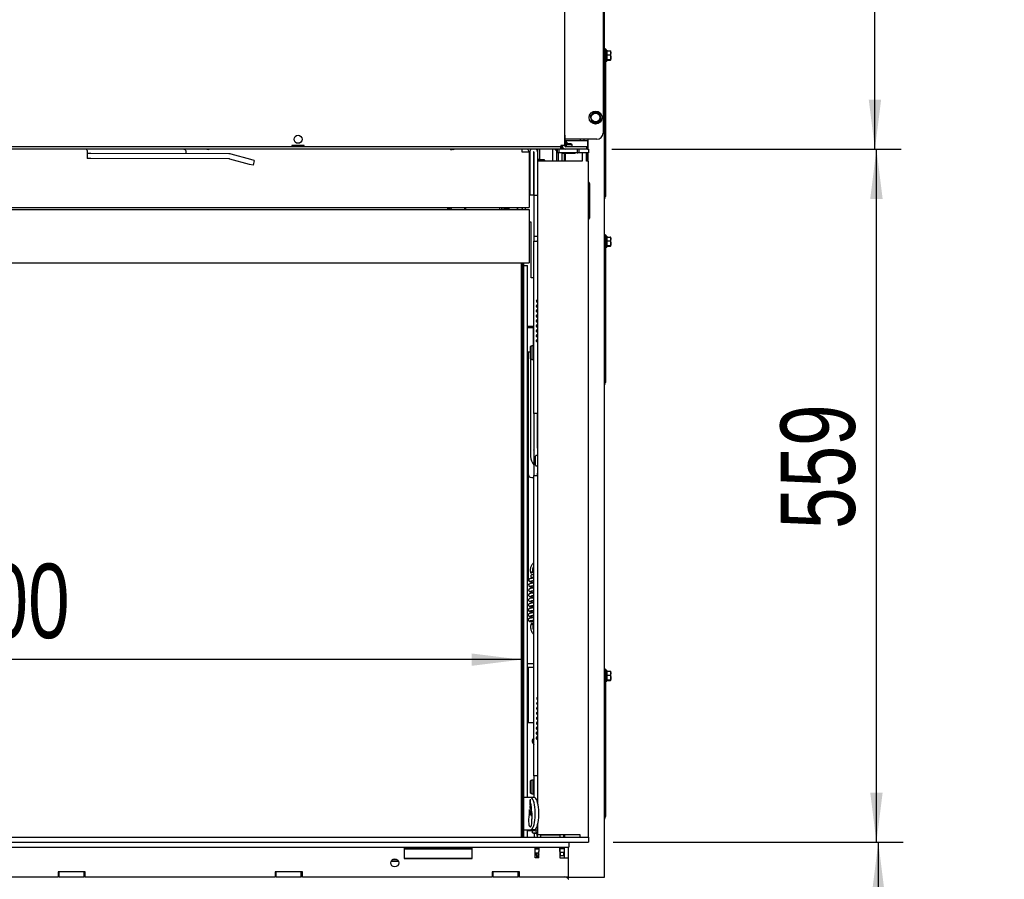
# Model space of a CAD drawing. Header units: millimetres. Extents: x 21 to 204, y 7 to 289.
# Tile 23 of 28: x 73 to 112, y 168 to 203. Entities that reach past the tile are written whole.
import ezdxf

# ---------------------------------------------------------------- set-up
doc = ezdxf.new("R2010")
doc.units = ezdxf.units.MM
doc.layers.add('MATEN', color=7, linetype='Continuous')
doc.styles.add('SLDTEXTSTYLE1', font='TXT', dxfattribs={"width": 0.7})
doc.styles.add('SLDTEXTSTYLE4', font='TXT', dxfattribs={"width": 0.75})
doc.dimstyles.new('SLDDIMSTYLE0', dxfattribs={"dimtxt": 3, "dimasz": 2, "dimexe": 0, "dimexo": 0.0625, "dimgap": 0.75, "dimtad": 1, "dimdec": 0, "dimlfac": 20, "dimrnd": 1e-09, "dimzin": 12, "dimdsep": 46, "dimtxsty": 'SLDTEXTSTYLE4', "dimsah": 1, "dimcen": 0.09, "dimadec": 0, "dimazin": 3, "dimtfac": 1, "dimtofl": 0, "dimtmove": 0, "dimatfit": 3, "dimfxl": 0, "dimfrac": 2, "dimtolj": 1, "dimtzin": 12, "dimarcsym": 0})

# ---------------------------------------------------------------- blocks, each defined once
blk = doc.blocks.new('_D')
at = {"layer": 'MATEN'}
for p, q in [((96.792, 197.786), (108.191, 197.786)), ((107.191, 169.856), (107.191, 197.786)), ((96.583, 169.856), (108.191, 169.856))]:
    blk.add_line(p, q, dxfattribs=at)
for points in [[(107.191, 197.786), (106.941, 195.786), (107.441, 195.786)], [(107.191, 169.856), (107.441, 171.856), (106.941, 171.856)]]:
    blk.add_solid(points, dxfattribs=at)
at = {"layer": 'MATEN', "insert": (103.324, 182.482), "char_height": 3, "attachment_point": 1, "rotation": 90, "style": 'SLDTEXTSTYLE4'}
blk.add_mtext('559', dxfattribs=at)
blk = doc.blocks.new('_D_1')
at = {"layer": 'MATEN'}
for p, q in [((79.121, 233.356), (108.131, 233.356)), ((107.131, 197.786), (107.131, 233.356)), ((96.521, 197.786), (108.131, 197.786))]:
    blk.add_line(p, q, dxfattribs=at)
for points in [[(107.131, 233.356), (106.881, 231.356), (107.381, 231.356)], [(107.131, 197.786), (107.381, 199.786), (106.881, 199.786)]]:
    blk.add_solid(points, dxfattribs=at)
at = {"layer": 'MATEN', "insert": (103.264, 208.863), "char_height": 3, "attachment_point": 1, "rotation": 90, "style": 'SLDTEXTSTYLE4'}
blk.add_mtext('711', dxfattribs=at)
blk = doc.blocks.new('_D_4')
at = {"layer": 'MATEN'}
for p, q in [((96.583, 169.856), (108.267, 169.856)), ((107.267, 169.856), (107.267, 152.581)), ((92.629, 152.581), (108.267, 152.581)), ((107.267, 152.581), (107.267, 132.626))]:
    blk.add_line(p, q, dxfattribs=at)
for points in [[(107.267, 169.856), (107.017, 167.856), (107.517, 167.856)], [(107.267, 152.581), (107.517, 154.581), (107.017, 154.581)]]:
    blk.add_solid(points, dxfattribs=at)
at = {"layer": 'MATEN', "char_height": 3, "attachment_point": 1, "rotation": 90}
for s, insert, style in [('- 396', (103.399, 141.898), 'SLDTEXTSTYLE1'), ('346', (103.399, 134.213), 'SLDTEXTSTYLE4')]:
    blk.add_mtext(s, dxfattribs=dict(at, insert=insert, style=style))
blk = doc.blocks.new('_D_7')
at = {"layer": 'MATEN'}
blk.add_line((92.871, 177.214), (47.871, 177.214), dxfattribs=at)
for points in [[(47.871, 177.214), (49.871, 176.964), (49.871, 177.464)], [(92.871, 177.214), (90.871, 177.464), (90.871, 176.964)]]:
    blk.add_solid(points, dxfattribs=at)
at = {"layer": 'MATEN', "insert": (69.644, 181.082), "char_height": 3, "attachment_point": 1, "style": 'SLDTEXTSTYLE4'}
blk.add_mtext('900', dxfattribs=at)

msp = doc.modelspace()

# ---------------------------------------------------------------- linework, layer by layer
at = {"color": 7, "linetype": 'Continuous', "lineweight": 25}
for p, q in [((94.621, 230.961), (94.621, 197.936)), ((96.171, 230.711), (96.171, 198.436)), ((96.221, 205.907), (96.221, 194.316)), ((96.271, 201.836), (96.221, 201.836)), ((96.271, 201.836), (96.271, 201.686)), ((96.321, 201.781), (96.271, 201.781)), ((96.271, 201.686), (96.271, 196.036)), ((96.321, 201.781), (96.321, 201.765)), ((96.321, 201.765), (96.321, 201.341)), ((96.321, 201.748), (96.476, 201.748)), ((96.476, 201.748), (96.483, 201.668)), ((96.483, 201.735), (96.476, 201.748)), ((96.483, 201.668), (96.476, 201.588)), ((96.483, 201.668), (96.483, 201.736)), ((96.483, 201.495), (96.483, 201.668)), ((96.271, 201.341), (96.321, 201.341)), ((96.321, 201.588), (96.476, 201.588)), ((96.321, 201.401), (96.476, 201.401)), ((96.321, 201.375), (96.476, 201.375)), ((96.476, 201.588), (96.483, 201.495)), ((96.476, 201.401), (96.483, 201.388)), ((96.483, 201.388), (96.476, 201.375)), ((96.483, 201.388), (96.483, 201.495)), ((95.926, 199.254), (95.815, 199.286)), ((95.732, 199.205), (95.649, 199.125)), ((95.649, 199.125), (95.677, 199.013)), ((95.677, 199.013), (95.705, 198.901)), ((95.705, 198.901), (95.816, 198.869)), ((96.037, 199.222), (95.926, 199.254)), ((95.927, 198.837), (96.01, 198.917)), ((96.065, 199.11), (96.037, 199.222)), ((96.093, 198.998), (96.065, 199.11)), ((95.816, 198.869), (95.927, 198.837)), ((94.646, 198.285), (94.646, 198.336)), ((94.646, 198.036), (94.646, 198.285)), ((94.671, 198.186), (94.646, 198.186)), ((94.726, 198.119), (94.646, 198.119)), ((94.668, 198.106), (94.646, 198.106)), ((94.668, 198.106), (94.668, 197.887)), ((95.921, 198.186), (94.671, 198.186)), ((95.316, 198.119), (94.726, 198.119)), ((95.246, 198.186), (95.246, 198.144)), ((95.246, 198.144), (95.396, 198.144)), ((95.246, 198.119), (95.246, 198.144)), ((95.546, 198.119), (95.316, 198.119)), ((95.396, 198.186), (95.396, 198.144)), ((95.396, 198.119), (95.396, 198.144)), ((95.546, 198.119), (95.546, 197.786)), ((95.571, 197.786), (95.571, 198.186)), ((94.471, 197.886), (46.271, 197.886)), ((94.471, 197.786), (46.271, 197.786)), ((75.366, 197.734), (75.366, 197.615)), ((79.286, 197.77), (79.208, 197.786)), ((83.623, 197.936), (83.623, 197.886)), ((84.123, 197.936), (83.623, 197.936)), ((84.123, 197.886), (84.123, 197.936)), ((90.039, 197.755), (90.009, 197.786)), ((92.896, 197.786), (92.896, 197.681)), ((93.526, 197.786), (93.526, 197.679)), ((93.626, 197.354), (93.626, 197.786)), ((94.126, 197.786), (94.126, 197.311)), ((94.228, 197.786), (94.271, 197.744)), ((94.271, 197.786), (94.271, 197.744)), ((94.271, 197.744), (94.326, 197.744)), ((94.288, 197.744), (94.288, 197.311)), ((94.326, 197.786), (94.326, 197.636)), ((94.401, 197.636), (94.401, 197.786)), ((94.471, 197.936), (94.471, 197.886)), ((94.621, 197.936), (94.471, 197.936)), ((94.471, 197.786), (94.471, 197.886)), ((94.671, 197.786), (94.471, 197.786)), ((94.521, 197.786), (94.521, 197.936)), ((94.571, 197.825), (94.571, 197.786)), ((95.521, 197.886), (94.671, 197.886)), ((95.521, 197.786), (94.671, 197.786)), ((94.726, 198.009), (94.676, 197.959)), ((94.676, 197.959), (94.676, 197.886)), ((94.926, 197.959), (94.676, 197.959)), ((94.876, 198.009), (94.726, 198.009)), ((94.926, 197.959), (94.876, 198.009)), ((94.926, 197.886), (94.926, 197.959)), ((95.126, 197.786), (95.126, 197.636)), ((95.201, 197.636), (95.201, 197.786)), ((95.521, 197.786), (95.521, 197.886)), ((95.538, 197.786), (95.521, 197.786)), ((95.538, 197.786), (95.588, 197.786)), ((95.588, 197.786), (95.588, 197.636)), ((75.366, 197.615), (75.365, 197.415)), ((75.515, 197.415), (75.365, 197.415)), ((75.516, 197.615), (75.366, 197.615)), ((81.084, 197.397), (75.515, 197.415)), ((81.085, 197.597), (75.516, 197.615)), ((79.366, 197.602), (79.366, 197.672)), ((81.913, 197.177), (81.123, 197.391)), ((81.965, 197.37), (81.175, 197.584)), ((82.11, 197.331), (81.965, 197.37)), ((82.11, 197.331), (82.058, 197.138)), ((92.896, 197.681), (93.196, 197.681)), ((93.196, 197.681), (93.196, 195.431)), ((93.221, 197.304), (93.196, 197.304)), ((93.221, 197.679), (93.221, 195.931)), ((93.371, 197.679), (93.371, 195.931)), ((93.376, 197.304), (93.371, 197.304)), ((93.376, 197.679), (93.376, 195.931)), ((93.526, 197.679), (93.526, 195.931)), ((93.526, 197.386), (93.626, 197.386)), ((93.801, 197.354), (93.526, 197.354)), ((95.333, 197.311), (93.558, 197.311)), ((93.826, 197.329), (93.826, 197.311)), ((94.391, 197.636), (94.326, 197.636)), ((94.371, 197.311), (94.371, 197.636)), ((94.401, 197.636), (94.391, 197.636)), ((95.076, 197.636), (94.401, 197.636)), ((94.521, 197.311), (94.521, 197.636)), ((94.563, 197.636), (94.551, 197.624)), ((94.551, 197.624), (94.551, 197.609)), ((95.051, 197.624), (94.551, 197.624)), ((95.051, 197.609), (94.551, 197.609)), ((94.621, 197.311), (94.621, 197.609)), ((94.646, 197.609), (94.646, 197.311)), ((95.051, 197.624), (95.038, 197.636)), ((95.051, 197.609), (95.051, 197.624)), ((95.126, 197.636), (95.076, 197.636)), ((95.126, 197.636), (95.151, 197.636)), ((95.201, 197.636), (95.151, 197.636)), ((95.251, 197.636), (95.201, 197.636)), ((95.538, 197.636), (95.251, 197.636)), ((95.333, 197.636), (95.333, 197.311)), ((95.508, 197.311), (95.508, 197.636)), ((95.583, 197.311), (95.508, 197.311)), ((95.509, 197.311), (95.509, 197.636)), ((95.588, 197.636), (95.538, 197.636)), ((95.546, 197.636), (95.546, 197.311)), ((95.546, 197.369), (95.56, 197.494)), ((95.552, 197.311), (95.546, 197.369)), ((95.56, 197.494), (95.571, 197.494)), ((95.571, 197.311), (95.571, 197.636)), ((95.583, 170.066), (95.583, 197.311)), ((95.583, 197.311), (95.584, 197.311)), ((95.584, 170.066), (95.584, 197.311)), ((82.058, 197.138), (81.913, 197.177)), ((93.221, 197.254), (93.196, 197.254)), ((93.196, 196.954), (93.221, 196.954)), ((93.196, 196.904), (93.221, 196.904)), ((93.376, 197.254), (93.371, 197.254)), ((93.371, 196.954), (93.376, 196.954)), ((93.371, 196.904), (93.376, 196.904)), ((93.533, 197.286), (93.533, 171.446)), ((93.196, 196.704), (93.221, 196.704)), ((93.371, 196.704), (93.376, 196.704)), ((93.526, 196.854), (93.533, 196.854)), ((93.526, 196.604), (93.533, 196.604)), ((93.526, 196.331), (93.533, 196.331)), ((95.623, 196.411), (95.623, 195.011)), ((93.371, 195.931), (93.221, 195.931)), ((93.376, 195.931), (93.526, 195.931)), ((93.376, 195.931), (93.376, 194.281)), ((93.526, 195.931), (93.526, 194.368)), ((96.271, 195.886), (96.221, 195.886)), ((96.244, 195.827), (96.221, 195.786)), ((96.271, 196.036), (96.271, 195.886)), ((47.821, 195.356), (92.921, 195.356)), ((47.846, 195.431), (92.896, 195.431)), ((89.896, 195.431), (89.896, 195.356)), ((89.906, 195.356), (90.024, 195.424)), ((90.024, 195.424), (90.032, 195.409)), ((90.032, 195.409), (90.063, 195.356)), ((91.992, 195.431), (91.992, 195.356)), ((92.071, 195.431), (92.071, 195.356)), ((92.221, 195.416), (92.071, 195.416)), ((92.221, 195.431), (92.221, 195.416)), ((92.221, 195.421), (92.226, 195.416)), ((92.226, 195.431), (92.226, 195.416)), ((92.226, 195.416), (92.371, 195.416)), ((92.371, 195.416), (92.371, 195.431)), ((92.371, 195.416), (92.374, 195.419)), ((92.374, 195.431), (92.374, 195.356)), ((92.701, 195.431), (92.701, 195.356)), ((92.721, 195.431), (92.736, 195.416)), ((92.736, 195.431), (92.736, 195.416)), ((92.736, 195.416), (92.751, 195.416)), ((92.751, 195.431), (92.751, 195.416)), ((92.906, 195.381), (92.882, 195.356)), ((92.896, 195.431), (93.196, 195.431)), ((92.921, 195.431), (92.921, 195.416)), ((92.921, 195.356), (93.196, 195.356)), ((93.046, 195.431), (93.046, 195.416)), ((93.196, 195.356), (93.196, 193.206)), ((93.276, 194.851), (93.196, 194.851)), ((93.276, 192.601), (93.276, 194.851)), ((93.376, 194.281), (93.526, 194.281)), ((93.376, 194.281), (93.376, 194.081)), ((93.526, 194.368), (93.526, 194.106)), ((96.271, 194.336), (96.221, 194.336)), ((96.221, 194.316), (96.221, 194.186)), ((96.221, 194.186), (96.221, 188.536)), ((96.271, 194.336), (96.271, 194.186)), ((96.321, 194.281), (96.271, 194.281)), ((96.271, 194.186), (96.271, 188.536)), ((96.321, 194.281), (96.321, 194.265)), ((96.321, 194.265), (96.321, 193.841)), ((96.321, 194.248), (96.476, 194.248)), ((96.476, 194.248), (96.483, 194.168)), ((96.483, 194.235), (96.476, 194.248)), ((96.483, 194.168), (96.476, 194.088)), ((96.483, 194.168), (96.483, 194.236)), ((96.483, 193.995), (96.483, 194.168)), ((93.376, 194.081), (93.533, 194.081)), ((93.376, 187.131), (93.376, 194.081)), ((93.526, 194.106), (93.533, 194.106)), ((93.526, 194.081), (93.526, 194.106)), ((96.271, 193.841), (96.321, 193.841)), ((96.321, 194.088), (96.476, 194.088)), ((96.321, 193.901), (96.476, 193.901)), ((96.321, 193.875), (96.476, 193.875)), ((96.476, 194.088), (96.483, 193.995)), ((96.476, 193.901), (96.483, 193.888)), ((96.483, 193.888), (96.476, 193.875)), ((96.483, 193.888), (96.483, 193.995)), ((47.821, 193.206), (92.921, 193.206)), ((92.871, 193.206), (92.871, 170.056)), ((92.921, 193.206), (92.921, 170.056)), ((92.921, 193.206), (93.196, 193.206)), ((92.971, 193.106), (92.971, 193.206)), ((92.971, 171.656), (92.971, 193.106)), ((92.971, 193.106), (93.121, 193.106)), ((93.121, 171.656), (93.121, 193.106)), ((93.376, 192.601), (93.276, 192.601)), ((93.52, 191.613), (93.533, 191.607)), ((93.138, 190.651), (93.376, 190.651)), ((93.138, 190.601), (93.138, 190.651)), ((93.138, 190.601), (93.368, 190.601)), ((93.146, 190.651), (93.146, 190.601)), ((93.246, 190.651), (93.246, 190.601)), ((93.368, 189.761), (93.368, 190.601)), ((93.52, 190.612), (93.534, 190.607)), ((93.376, 190.226), (93.368, 190.226)), ((93.276, 189.858), (93.251, 189.833)), ((93.251, 189.339), (93.251, 189.833)), ((93.276, 189.313), (93.276, 189.858)), ((93.276, 189.858), (93.301, 189.858)), ((93.351, 189.861), (93.301, 189.861)), ((93.301, 189.861), (93.301, 189.858)), ((93.351, 189.311), (93.351, 189.861)), ((93.376, 189.761), (93.361, 189.761)), ((93.368, 189.976), (93.376, 189.976)), ((93.138, 189.601), (93.121, 189.601)), ((93.251, 189.601), (93.138, 189.601)), ((93.146, 189.601), (93.146, 184.706)), ((93.246, 189.601), (93.246, 185.406)), ((93.361, 189.411), (93.376, 189.411)), ((93.251, 189.339), (93.276, 189.313)), ((93.301, 189.313), (93.276, 189.313)), ((93.301, 189.313), (93.301, 189.311)), ((93.301, 189.311), (93.351, 189.311)), ((93.376, 189.166), (93.371, 189.156)), ((93.371, 189.156), (93.376, 189.147)), ((96.221, 188.536), (96.221, 188.407)), ((96.221, 188.407), (96.221, 176.816)), ((96.271, 188.386), (96.221, 188.386)), ((96.244, 188.327), (96.221, 188.286)), ((96.271, 188.536), (96.271, 188.386)), ((93.533, 187.131), (93.376, 187.131)), ((93.376, 187.131), (93.376, 184.631)), ((93.526, 185.736), (93.526, 187.131)), ((93.376, 185.666), (93.371, 185.656)), ((93.371, 185.656), (93.376, 185.647)), ((93.451, 185.046), (93.451, 185.421)), ((93.533, 185.446), (93.476, 185.446)), ((93.526, 185.736), (93.533, 185.736)), ((93.526, 185.736), (93.526, 185.586)), ((93.526, 185.586), (93.526, 185.501)), ((93.526, 185.501), (93.526, 185.451)), ((93.526, 185.451), (93.533, 185.451)), ((93.526, 185.451), (93.526, 185.446)), ((93.476, 185.021), (93.526, 185.021)), ((93.526, 185.021), (93.533, 185.021)), ((93.526, 185.021), (93.526, 184.971)), ((93.146, 184.706), (93.146, 180.406)), ((93.376, 184.631), (93.533, 184.631)), ((93.376, 172.531), (93.376, 184.631)), ((93.526, 184.971), (93.526, 184.886)), ((93.526, 184.886), (93.526, 184.736)), ((93.526, 184.736), (93.533, 184.736)), ((93.526, 184.631), (93.526, 184.736)), ((93.296, 184.556), (93.376, 184.556)), ((93.376, 180.631), (93.333, 180.632)), ((93.121, 180.406), (93.178, 180.406)), ((93.121, 180.256), (93.19, 180.256)), ((93.332, 180.532), (93.376, 180.531)), ((93.351, 180.532), (93.373, 180.531)), ((93.229, 178.753), (93.233, 178.753)), ((93.251, 178.789), (93.251, 178.787)), ((93.373, 178.751), (93.376, 178.751)), ((93.121, 177.056), (93.376, 177.056)), ((93.121, 176.906), (93.376, 176.906)), ((93.146, 176.906), (93.146, 174.681)), ((96.271, 176.836), (96.221, 176.836)), ((96.221, 176.816), (96.221, 176.686)), ((96.221, 176.686), (96.221, 171.036)), ((96.271, 176.836), (96.271, 176.686)), ((96.321, 176.781), (96.271, 176.781)), ((96.271, 176.686), (96.271, 171.036)), ((96.321, 176.781), (96.321, 176.765)), ((96.321, 176.765), (96.321, 176.341)), ((96.321, 176.748), (96.476, 176.748)), ((96.476, 176.748), (96.483, 176.668)), ((96.483, 176.735), (96.476, 176.748)), ((96.483, 176.668), (96.476, 176.588)), ((96.483, 176.668), (96.483, 176.736)), ((96.483, 176.495), (96.483, 176.668)), ((96.271, 176.341), (96.321, 176.341)), ((96.321, 176.588), (96.476, 176.588)), ((96.321, 176.401), (96.476, 176.401)), ((96.321, 176.375), (96.476, 176.375)), ((96.476, 176.588), (96.483, 176.495)), ((96.476, 176.401), (96.483, 176.388)), ((96.483, 176.388), (96.476, 176.375)), ((96.483, 176.388), (96.483, 176.495)), ((93.121, 174.681), (93.376, 174.681)), ((93.522, 174.598), (93.533, 174.593)), ((93.276, 172.358), (93.251, 172.333)), ((93.251, 171.839), (93.251, 172.333)), ((93.276, 171.813), (93.276, 172.358)), ((93.276, 172.358), (93.301, 172.358)), ((93.351, 172.361), (93.301, 172.361)), ((93.301, 172.361), (93.301, 172.358)), ((93.351, 171.811), (93.351, 172.361)), ((93.533, 172.531), (93.376, 172.531)), ((93.376, 172.531), (93.376, 171.656)), ((93.526, 172.531), (93.526, 171.472)), ((93.376, 172.261), (93.361, 172.261)), ((93.361, 171.911), (93.376, 171.911)), ((92.971, 171.656), (92.975, 171.656)), ((92.971, 170.356), (92.971, 171.656)), ((92.971, 171.656), (92.971, 171.656)), ((92.985, 171.656), (92.975, 171.656)), ((93.257, 171.656), (92.985, 171.656)), ((93.251, 171.839), (93.276, 171.813)), ((93.401, 171.656), (93.257, 171.656)), ((93.301, 171.813), (93.276, 171.813)), ((93.301, 171.813), (93.301, 171.811)), ((93.301, 171.811), (93.351, 171.811)), ((93.22, 170.968), (93.272, 170.968)), ((93.234, 170.975), (93.272, 170.975)), ((93.284, 170.904), (93.298, 170.904)), ((96.221, 171.036), (96.221, 170.907)), ((96.221, 170.907), (96.221, 168.436)), ((96.271, 170.886), (96.221, 170.886)), ((96.244, 170.827), (96.221, 170.786)), ((96.271, 171.036), (96.271, 170.886)), ((92.975, 170.356), (92.971, 170.356)), ((92.971, 170.356), (92.971, 170.356)), ((92.971, 170.056), (92.971, 170.356)), ((92.975, 170.356), (92.985, 170.356)), ((92.985, 170.356), (93.257, 170.356)), ((93.12, 170.331), (93.408, 170.331)), ((93.121, 170.056), (93.121, 170.356)), ((93.401, 170.356), (93.257, 170.356)), ((93.321, 170.236), (93.321, 170.331)), ((93.401, 170.356), (93.533, 170.356)), ((93.452, 170.356), (93.533, 170.056)), ((93.515, 170.506), (93.533, 170.506)), ((93.533, 170.567), (93.533, 170.161)), ((45.358, 170.056), (95.383, 170.056)), ((93.421, 170.222), (93.321, 170.236)), ((93.321, 170.229), (93.322, 170.229)), ((93.389, 170.056), (93.393, 170.058)), ((93.396, 170.063), (93.392, 170.056)), ((93.396, 170.223), (93.396, 170.056)), ((93.487, 170.228), (93.421, 170.222)), ((93.533, 170.161), (95.233, 170.161)), ((93.646, 170.136), (93.646, 170.056)), ((94.446, 170.136), (93.646, 170.136)), ((93.691, 170.136), (93.698, 170.161)), ((93.812, 170.15), (93.794, 170.161)), ((93.801, 170.161), (93.826, 170.136)), ((94.266, 170.136), (94.291, 170.161)), ((94.288, 170.158), (94.288, 170.136)), ((94.338, 170.161), (94.338, 170.136)), ((94.446, 170.056), (94.446, 170.136)), ((94.571, 170.161), (94.571, 170.056)), ((94.621, 170.161), (94.621, 170.056)), ((95.233, 170.161), (95.233, 170.086)), ((95.258, 170.061), (95.333, 170.061)), ((95.333, 170.061), (95.333, 170.056)), ((95.383, 170.056), (95.583, 170.056)), ((95.508, 170.061), (95.578, 170.061)), ((95.508, 170.056), (95.508, 170.061)), ((95.509, 170.056), (95.509, 170.061)), ((95.578, 170.061), (95.579, 170.061)), ((95.583, 170.056), (95.583, 169.856)), ((45.358, 169.856), (95.383, 169.856)), ((71.121, 169.656), (88.146, 169.656)), ((88.146, 169.656), (90.896, 169.656)), ((88.146, 169.656), (88.146, 169.206)), ((90.896, 169.606), (88.146, 169.606)), ((90.896, 169.574), (88.146, 169.574)), ((90.896, 169.656), (93.433, 169.656)), ((90.896, 169.206), (90.896, 169.656)), ((93.433, 169.656), (94.796, 169.656)), ((93.433, 169.22), (93.433, 169.656)), ((93.533, 169.606), (93.433, 169.606)), ((93.583, 169.574), (93.433, 169.574)), ((93.533, 169.606), (93.583, 169.606)), ((93.583, 169.656), (93.583, 169.48)), ((94.433, 169.48), (94.433, 169.656)), ((94.433, 169.606), (94.608, 169.606)), ((94.433, 169.556), (94.446, 169.556)), ((94.446, 169.406), (94.446, 169.556)), ((94.571, 169.656), (94.571, 169.606)), ((94.608, 169.656), (94.608, 169.22)), ((94.758, 169.656), (94.758, 169.22)), ((94.796, 169.856), (94.796, 169.656)), ((95.383, 169.856), (95.583, 169.856)), ((87.872, 169.148), (87.67, 169.148)), ((87.697, 169.166), (87.845, 169.166)), ((88.146, 169.209), (90.896, 169.209)), ((88.146, 169.206), (90.896, 169.206)), ((93.433, 169.424), (93.583, 169.424)), ((93.483, 169.229), (93.433, 169.229)), ((93.583, 169.22), (93.433, 169.22)), ((93.483, 169.322), (93.483, 169.393)), ((93.483, 169.322), (93.483, 169.22)), ((93.558, 169.22), (93.558, 169.322)), ((93.563, 169.22), (93.563, 169.349)), ((93.583, 169.22), (93.583, 169.48)), ((94.433, 169.48), (94.433, 169.247)), ((94.433, 169.406), (94.446, 169.406)), ((94.433, 169.247), (94.433, 169.22)), ((94.433, 169.22), (94.458, 169.22)), ((94.446, 169.456), (94.608, 169.456)), ((94.458, 169.306), (94.458, 169.456)), ((94.608, 169.306), (94.458, 169.306)), ((94.458, 169.22), (94.758, 169.22)), ((94.571, 169.456), (94.571, 169.306)), ((94.758, 169.22), (94.758, 168.456)), ((87.921, 169.083), (87.621, 169.083)), ((66.546, 168.456), (74.196, 168.456)), ((75.296, 168.656), (74.196, 168.656)), ((74.196, 168.656), (74.196, 168.456)), ((74.246, 168.456), (74.196, 168.456)), ((74.246, 168.456), (74.246, 168.656)), ((74.246, 168.456), (75.246, 168.456)), ((75.246, 168.456), (75.246, 168.656)), ((75.296, 168.456), (75.246, 168.456)), ((75.296, 168.456), (75.296, 168.656)), ((75.296, 168.456), (82.946, 168.456)), ((84.046, 168.656), (82.946, 168.656)), ((82.946, 168.656), (82.946, 168.456)), ((82.996, 168.456), (82.946, 168.456)), ((82.996, 168.456), (82.996, 168.656)), ((82.996, 168.456), (83.996, 168.456)), ((83.996, 168.456), (83.996, 168.656)), ((84.046, 168.456), (83.996, 168.456)), ((84.046, 168.456), (84.046, 168.656)), ((84.046, 168.456), (91.696, 168.456)), ((92.796, 168.656), (91.696, 168.656)), ((91.696, 168.656), (91.696, 168.456)), ((91.746, 168.456), (91.696, 168.456)), ((91.746, 168.456), (91.746, 168.656)), ((91.746, 168.456), (92.746, 168.456)), ((92.746, 168.456), (92.746, 168.656)), ((92.796, 168.456), (92.746, 168.456)), ((92.796, 168.456), (92.796, 168.656)), ((92.796, 168.456), (94.458, 168.456)), ((94.458, 168.456), (94.758, 168.456)), ((94.708, 168.428), (94.708, 168.456)), ((96.121, 168.436), (94.708, 168.436)), ((96.221, 168.436), (96.121, 168.436))]:
    msp.add_line(p, q, dxfattribs=at)
at = {"color": 7, "linetype": 'Continuous', "lineweight": 25, "flags": 128}
for points in [[(80.196, 197.786), (80.213, 197.784), (80.246, 197.781)], [(80.246, 197.781), (80.279, 197.784), (80.296, 197.786)], [(92.204, 195.416), (92.198, 195.402), (92.175, 195.356)], [(93.537, 190.122), (93.522, 190.118), (93.494, 190.102), (93.481, 190.086), (93.479, 190.079), (93.477, 190.072), (93.477, 190.067), (93.476, 190.065), (93.476, 190.062), (93.477, 190.056), (93.479, 190.049), (93.484, 190.04), (93.492, 190.03), (93.507, 190.021), (93.529, 190.018), (93.529, 190.018)], [(93.332, 180.732), (93.342, 180.74), (93.346, 180.746), (93.343, 180.75), (93.332, 180.752), (93.317, 180.751), (93.299, 180.747), (93.28, 180.74), (93.264, 180.733), (93.254, 180.726), (93.25, 180.719), (93.254, 180.715), (93.264, 180.713), (93.279, 180.714), (93.298, 180.718), (93.316, 180.725), (93.332, 180.732)], [(93.373, 180.531), (93.373, 180.531), (93.374, 180.531)], [(93.356, 178.651), (93.341, 178.66), (93.323, 178.668), (93.305, 178.673), (93.29, 178.675), (93.28, 178.673), (93.276, 178.668), (93.28, 178.661), (93.29, 178.652), (93.305, 178.644), (93.323, 178.636), (93.341, 178.631), (93.356, 178.629), (93.366, 178.631), (93.37, 178.635), (93.366, 178.643), (93.356, 178.651)], [(93.376, 174.025), (93.36, 173.98), (93.351, 173.906)], [(93.351, 173.906), (93.36, 173.833), (93.376, 173.788)], [(93.257, 170.356), (93.286, 170.365), (93.315, 170.392), (93.342, 170.435), (93.367, 170.494), (93.389, 170.566), (93.407, 170.651), (93.421, 170.745), (93.43, 170.847), (93.435, 170.953), (93.435, 171.06), (93.43, 171.166), (93.421, 171.268), (93.407, 171.362), (93.389, 171.447), (93.367, 171.519), (93.342, 171.578), (93.315, 171.621), (93.286, 171.648), (93.257, 171.656)], [(93.401, 170.356), (93.43, 170.365), (93.459, 170.392), (93.486, 170.435), (93.511, 170.494), (93.533, 170.566), (93.551, 170.651), (93.565, 170.745), (93.575, 170.847), (93.58, 170.953), (93.58, 171.06), (93.575, 171.166), (93.565, 171.268), (93.551, 171.362), (93.533, 171.447), (93.511, 171.519), (93.486, 171.578), (93.459, 171.621), (93.43, 171.648), (93.401, 171.656)], [(93.167, 170.749), (93.168, 170.682), (93.173, 170.618), (93.184, 170.561), (93.197, 170.517), (93.214, 170.487), (93.232, 170.475), (93.251, 170.481), (93.268, 170.504), (93.283, 170.544), (93.295, 170.596), (93.302, 170.658), (93.305, 170.725), (93.302, 170.792)], [(93.489, 169.656), (93.555, 169.626), (93.583, 169.618)], [(93.533, 169.606), (93.561, 169.606), (93.583, 169.604)], [(93.49, 169.424), (93.489, 169.423), (93.483, 169.393)]]:
    msp.add_lwpolyline(points, dxfattribs=at)
at = {"color": 7, "linetype": 'Continuous', "lineweight": 25}
for centre, radius in [((95.871, 199.061), 0.263), ((95.871, 199.061), 0.175), ((83.873, 198.186), 0.162), ((87.771, 169.021), 0.162)]:
    msp.add_circle(centre, radius, dxfattribs=at)
for centre, radius, start, end in [((95.871, 199.061), 0.2, 133.9267, 193.9267), ((95.871, 199.061), 0.2, 193.9267, 253.9267), ((95.871, 199.061), 0.2, 73.9267, 133.9267), ((95.871, 199.061), 0.2, 253.9267, 313.9267), ((95.871, 199.061), 0.2, 13.9267, 73.9267), ((95.871, 199.061), 0.2, 313.9267, 13.9267), ((94.633, 198.336), 0.0125, 0, 180), ((94.478, 197.869), 0.304, 27.4235, 51.3811), ((95.921, 198.436), 0.25, 270, 0), ((75.266, 197.734), 0.1, 359.8143, 31.7208), ((79.266, 197.672), 0.1, 359.8143, 78.3137), ((90.121, 198.031), 0.25, 258.5217, 281.4783), ((92.996, 197.631), 0.2, 14.4775, 50.805), ((93.373, 197.679), 0.153, 135.1771, 180), ((93.373, 197.679), 0.153, 0, 44.8229), ((94.671, 197.936), 0.15, 180, 270), ((94.633, 198.036), 0.0125, 180, 360), ((94.671, 197.936), 0.05, 180, 270), ((81.083, 197.247), 0.15, 74.8143, 89.8143), ((81.083, 197.247), 0.35, 74.8143, 89.8143), ((93.373, 197.679), 0.0025, 0, 180), ((93.558, 197.286), 0.025, 90.0007, 180.0007), ((93.801, 197.329), 0.025, 0, 90), ((95.573, 196.411), 0.05, 0, 77.8534), ((96.071, 195.927), 0.2, 330, 348.4068), ((90.153, 195.499), 0.15, 206.7961, 210), ((90.742, 195.601), 0.25, 222.8436, 258.5217), ((92.871, 195.416), 0.05, 315, 0), ((92.871, 195.416), 0.175, 340.0815, 0), ((95.573, 195.011), 0.05, 282.1466, 0), ((93.361, 189.771), 0.01, 180, 270), ((93.361, 189.401), 0.01, 90, 180), ((96.071, 188.427), 0.2, 330, 348.4068), ((93.746, 185.406), 0.5, 180, 222.2686), ((93.476, 185.421), 0.025, 90, 180), ((93.476, 185.046), 0.025, 180, 270), ((93.296, 184.706), 0.15, 180, 270), ((93.229, 178.798), 0.0448, 256.8844, 349.5764), ((93.446, 173.931), 0.138, 120.6033, 233.1375), ((93.361, 172.271), 0.01, 180, 270), ((93.361, 171.901), 0.01, 90, 180), ((94.032, 171.456), 0.813, 170.6173, 189.3606), ((94.063, 171.521), 0.836, 175.3643, 190.3064), ((92.469, 171.092), 0.736, 348.3217, 6.0351), ((92.847, 171.063), 0.369, 358.5446, 16.7577), ((92.735, 171.242), 0.501, 357.4347, 9.3871), ((95.027, 170.859), 1.796, 169.6676, 176.2928), ((92.898, 171.306), 0.349, 345.698, 10.8281), ((92.651, 171.211), 0.641, 350.7115, 19.5304), ((92.63, 171.292), 0.639, 349.9656, 12.0436), ((94.785, 170.912), 1.514, 172.5701, 178.971), ((94.163, 170.731), 0.996, 167.7065, 178.9768), ((94.367, 171.052), 1.15, 179.8856, 184.1767), ((93.237, 170.949), 0.0256, 97.0206, 133.61), ((93.048, 170.839), 0.245, 15.3936, 24.0456), ((94.01, 170.873), 0.727, 166.8419, 177.5648), ((94.941, 170.915), 1.644, 175.6875, 184.3125), ((96.071, 170.927), 0.2, 330, 348.4068), ((93.408, 170.344), 0.0125, 270, 90), ((93.404, 170.654), 0.432, 258.947, 272.2643), ((93.514, 173.969), 3.748, 268.5751, 269.6067), ((95.258, 170.086), 0.025, 179.9993, 269.9993), ((95.578, 170.066), 0.005, 270.0007, 0.0007), ((95.579, 170.066), 0.005, 270.0007, 0.0007), ((93.633, 169.322), 0.15, 136.8785, 180), ((93.633, 169.322), 0.075, 131.8103, 180), ((94.575, 168.177), 0.284, 46.3972, 79.2399), ((94.762, 168.374), 0.0125, 270, 46.3972)]:
    msp.add_arc(centre, radius, start, end, dxfattribs=at)
for points, knots in [([(96.483, 201.495), (96.483, 201.471), (96.482, 201.44), (96.477, 201.409), (96.476, 201.401)], [0, 0, 0, 0, 0.750835, 1, 1, 1, 1]), ([(95.815, 199.286), (95.809, 199.279), (95.781, 199.252), (95.753, 199.226), (95.732, 199.205)], [0, 0, 0, 0, 0.2478093, 1, 1, 1, 1]), ([(96.01, 198.917), (96.031, 198.938), (96.058, 198.964), (96.086, 198.991), (96.093, 198.998)], [0, 0, 0, 0, 0.752191, 1, 1, 1, 1]), ([(90.179, 197.788), (90.176, 197.787), (90.128, 197.776), (90.082, 197.765), (90.039, 197.755)], [0, 0, 0, 0, 0.0702006, 1, 1, 1, 1]), ([(95.56, 197.494), (95.56, 197.494), (95.551, 197.494), (95.548, 197.494), (95.546, 197.494)], [0, 0, 0, 0, 0.048225, 1, 1, 1, 1]), ([(96.483, 193.995), (96.483, 193.971), (96.482, 193.94), (96.477, 193.909), (96.476, 193.901)], [0, 0, 0, 0, 0.750835, 1, 1, 1, 1]), ([(93.531, 191.52), (93.526, 191.519), (93.512, 191.515), (93.495, 191.502), (93.483, 191.485), (93.479, 191.47), (93.478, 191.458), (93.482, 191.444), (93.49, 191.431), (93.501, 191.42), (93.516, 191.41), (93.529, 191.408), (93.536, 191.407)], [0, 0, 0, 0, 0.069432, 0.207913, 0.337866, 0.457694, 0.570716, 0.690829, 0.757346, 0.830293, 0.911159, 1, 1, 1, 1]), ([(93.533, 191.72), (93.53, 191.719), (93.523, 191.718), (93.508, 191.712), (93.492, 191.7), (93.482, 191.683), (93.478, 191.668), (93.48, 191.656), (93.485, 191.642), (93.494, 191.629), (93.506, 191.618), (93.519, 191.61), (93.529, 191.608), (93.533, 191.607)], [0, 0, 0, 0, 0.041114, 0.103384, 0.225956, 0.344428, 0.459614, 0.576137, 0.706814, 0.780529, 0.861317, 0.950049, 1, 1, 1, 1]), ([(93.519, 191.417), (93.518, 191.414), (93.517, 191.411), (93.531, 191.407), (93.533, 191.407)], [0, 0, 0, 0, 0.83852, 1, 1, 1, 1]), ([(93.533, 191.32), (93.527, 191.318), (93.509, 191.314), (93.495, 191.305), (93.482, 191.286), (93.478, 191.269), (93.478, 191.258), (93.481, 191.246), (93.492, 191.226), (93.517, 191.215), (93.533, 191.208)], [0, 0, 0, 0, 0.122667, 0.322023, 0.406804, 0.483153, 0.524691, 0.579512, 0.730023, 1, 1, 1, 1]), ([(93.533, 191.121), (93.524, 191.119), (93.513, 191.115), (93.501, 191.108), (93.49, 191.099), (93.48, 191.082), (93.477, 191.062), (93.481, 191.045), (93.493, 191.025), (93.514, 191.012), (93.528, 191.008), (93.533, 191.007)], [0, 0, 0, 0, 0.1870205, 0.2593598, 0.3297226, 0.4185218, 0.5074465, 0.5983479, 0.6963401, 0.9023118, 1, 1, 1, 1]), ([(93.533, 190.921), (93.528, 190.919), (93.514, 190.916), (93.502, 190.911), (93.485, 190.893), (93.478, 190.876), (93.477, 190.862), (93.479, 190.85), (93.484, 190.839), (93.492, 190.826), (93.505, 190.816), (93.524, 190.811), (93.533, 190.808)], [0, 0, 0, 0, 0.107054, 0.270594, 0.346062, 0.427221, 0.493271, 0.54567, 0.585893, 0.641301, 0.836964, 1, 1, 1, 1]), ([(93.535, 190.72), (93.531, 190.72), (93.522, 190.719), (93.506, 190.712), (93.49, 190.7), (93.48, 190.683), (93.477, 190.668), (93.478, 190.656), (93.484, 190.642), (93.494, 190.628), (93.506, 190.618), (93.52, 190.609), (93.531, 190.607), (93.535, 190.606)], [0, 0, 0, 0, 0.0581291, 0.1169572, 0.2332617, 0.34679, 0.4588969, 0.574081, 0.7042716, 0.777735, 0.8580378, 0.9458551, 1, 1, 1, 1]), ([(93.533, 190.321), (93.518, 190.315), (93.492, 190.306), (93.475, 190.276), (93.478, 190.247), (93.49, 190.231), (93.51, 190.214), (93.527, 190.21), (93.533, 190.209)], [0, 0, 0, 0, 0.270289, 0.458467, 0.586124, 0.729638, 0.910221, 1, 1, 1, 1]), ([(93.533, 190.521), (93.526, 190.519), (93.51, 190.516), (93.493, 190.501), (93.481, 190.485), (93.477, 190.47), (93.477, 190.458), (93.481, 190.444), (93.489, 190.43), (93.5, 190.42), (93.515, 190.41), (93.528, 190.408), (93.535, 190.407)], [0, 0, 0, 0, 0.0936969, 0.2249875, 0.3486355, 0.4635534, 0.5734555, 0.6919618, 0.7580949, 0.8308086, 0.9114621, 1, 1, 1, 1]), ([(93.517, 190.416), (93.517, 190.413), (93.516, 190.409), (93.534, 190.405), (93.534, 190.405)], [0, 0, 0, 0, 0.993503, 1, 1, 1, 1]), ([(93.518, 190.016), (93.517, 190.015), (93.515, 190.013), (93.52, 190.009), (93.531, 190.007), (93.533, 190.006)], [0, 0, 0, 0, 0.167302, 0.796389, 1, 1, 1, 1]), ([(93.376, 181.104), (93.373, 181.102), (93.352, 181.094), (93.32, 181.064), (93.282, 181.016), (93.254, 180.957), (93.237, 180.891), (93.232, 180.821), (93.238, 180.763), (93.247, 180.729), (93.25, 180.718)], [0, 0, 0, 0, 0.027558, 0.170924, 0.317312, 0.466316, 0.616767, 0.767813, 0.919329, 1, 1, 1, 1]), ([(93.333, 180.632), (93.329, 180.632), (93.316, 180.632), (93.306, 180.632), (93.304, 180.632), (93.303, 180.632), (93.302, 180.632), (93.301, 180.632), (93.297, 180.632), (93.291, 180.631), (93.282, 180.628), (93.271, 180.622), (93.26, 180.611), (93.253, 180.594), (93.252, 180.576), (93.257, 180.56), (93.265, 180.549), (93.274, 180.541), (93.283, 180.536), (93.29, 180.534), (93.296, 180.533), (93.299, 180.533), (93.301, 180.533), (93.301, 180.532), (93.301, 180.532), (93.302, 180.532), (93.303, 180.532), (93.307, 180.532), (93.321, 180.532), (93.339, 180.532), (93.35, 180.532), (93.351, 180.532)], [0, 0, 0, 0, 0.059601, 0.162726, 0.215927, 0.224137, 0.226979, 0.229906, 0.23769, 0.261639, 0.288128, 0.323794, 0.3767, 0.430397, 0.486159, 0.538707, 0.580934, 0.61654, 0.646361, 0.670313, 0.687982, 0.698894, 0.701943, 0.704028, 0.706449, 0.710647, 0.721401, 0.788185, 0.888584, 0.988135, 1, 1, 1, 1]), ([(93.346, 180.747), (93.344, 180.756), (93.336, 180.782), (93.332, 180.828), (93.338, 180.884), (93.353, 180.934), (93.369, 180.959), (93.376, 180.971)], [0, 0, 0, 0, 0.114417, 0.343423, 0.572819, 0.801281, 1, 1, 1, 1]), ([(93.376, 180.302), (93.353, 180.299), (93.298, 180.292), (93.241, 180.284), (93.191, 180.264), (93.171, 180.233), (93.171, 180.213), (93.177, 180.195), (93.186, 180.181), (93.2, 180.169), (93.217, 180.161), (93.227, 180.16), (93.232, 180.159)], [0, 0, 0, 0, 0.162694, 0.379324, 0.581851, 0.688421, 0.796327, 0.834368, 0.879555, 0.934116, 0.965696, 1, 1, 1, 1]), ([(93.237, 180.478), (93.228, 180.476), (93.209, 180.472), (93.189, 180.456), (93.178, 180.439), (93.174, 180.424), (93.175, 180.411), (93.18, 180.396), (93.19, 180.382), (93.202, 180.371), (93.219, 180.361), (93.233, 180.358), (93.24, 180.357)], [0, 0, 0, 0, 0.115051, 0.23094, 0.344253, 0.455136, 0.567312, 0.690854, 0.759324, 0.833418, 0.913807, 1, 1, 1, 1]), ([(93.376, 180.502), (93.367, 180.501), (93.337, 180.497), (93.293, 180.491), (93.249, 180.483), (93.218, 180.475), (93.215, 180.468), (93.213, 180.465)], [0, 0, 0, 0, 0.087511, 0.297173, 0.51789, 0.753296, 1, 1, 1, 1]), ([(93.214, 180.368), (93.216, 180.366), (93.222, 180.361), (93.251, 180.352), (93.301, 180.341), (93.355, 180.334), (93.376, 180.331)], [0, 0, 0, 0, 0.204142, 0.398412, 0.761162, 1, 1, 1, 1]), ([(93.238, 180.37), (93.239, 180.372), (93.239, 180.378), (93.268, 180.386), (93.313, 180.394), (93.351, 180.399), (93.374, 180.401), (93.376, 180.402)], [0, 0, 0, 0, 0.228803, 0.491876, 0.742495, 0.982172, 1, 1, 1, 1]), ([(93.303, 180.532), (93.303, 180.532), (93.303, 180.532), (93.308, 180.532), (93.319, 180.532), (93.329, 180.532), (93.332, 180.532)], [0, 0, 0, 0, 0.091964, 0.372351, 0.82922, 1, 1, 1, 1]), ([(93.376, 179.902), (93.366, 179.901), (93.326, 179.897), (93.275, 179.89), (93.229, 179.881), (93.202, 179.871), (93.183, 179.86), (93.168, 179.837), (93.165, 179.818), (93.168, 179.8), (93.18, 179.78), (93.206, 179.762), (93.232, 179.755), (93.267, 179.747), (93.312, 179.739), (93.351, 179.733), (93.375, 179.73), (93.376, 179.729)], [0, 0, 0, 0, 0.0453033, 0.172927, 0.2761003, 0.3575146, 0.420613, 0.459138, 0.4977066, 0.534581, 0.5714337, 0.6509581, 0.743524, 0.8112459, 0.8953048, 0.994273, 1, 1, 1, 1]), ([(93.376, 180.102), (93.356, 180.1), (93.313, 180.095), (93.258, 180.086), (93.214, 180.075), (93.192, 180.063), (93.18, 180.052), (93.173, 180.042), (93.168, 180.026), (93.169, 180.011), (93.174, 179.994), (93.186, 179.977), (93.2, 179.968), (93.22, 179.959), (93.253, 179.95), (93.298, 179.942), (93.342, 179.935), (93.367, 179.931), (93.376, 179.93)], [0, 0, 0, 0, 0.091116, 0.20288, 0.309989, 0.400059, 0.4309, 0.452137, 0.489362, 0.515405, 0.548783, 0.582389, 0.628362, 0.682371, 0.770537, 0.886706, 0.961142, 1, 1, 1, 1]), ([(93.21, 180.172), (93.21, 180.169), (93.211, 180.163), (93.244, 180.153), (93.293, 180.143), (93.34, 180.135), (93.369, 180.131), (93.376, 180.13)], [0, 0, 0, 0, 0.23193, 0.486836, 0.720876, 0.932018, 1, 1, 1, 1]), ([(93.232, 180.173), (93.238, 180.176), (93.248, 180.182), (93.293, 180.191), (93.338, 180.198), (93.368, 180.201), (93.376, 180.202)], [0, 0, 0, 0, 0.319449, 0.620113, 0.905881, 1, 1, 1, 1]), ([(93.262, 179.988), (93.261, 179.988), (93.261, 179.985), (93.268, 179.988), (93.291, 179.991), (93.329, 179.997), (93.366, 180.001), (93.376, 180.002)], [0, 0, 0, 0, 0.054859, 0.226791, 0.41742, 0.844433, 1, 1, 1, 1]), ([(93.222, 179.478), (93.218, 179.477), (93.208, 179.476), (93.191, 179.469), (93.175, 179.456), (93.164, 179.439), (93.16, 179.424), (93.161, 179.411), (93.167, 179.396), (93.177, 179.382), (93.189, 179.371), (93.207, 179.36), (93.221, 179.357), (93.229, 179.356)], [0, 0, 0, 0, 0.055642, 0.112319, 0.225564, 0.337282, 0.447994, 0.561388, 0.687043, 0.756703, 0.831917, 0.913217, 1, 1, 1, 1]), ([(93.376, 179.703), (93.368, 179.702), (93.34, 179.699), (93.281, 179.691), (93.221, 179.684), (93.176, 179.654), (93.165, 179.634), (93.162, 179.616), (93.169, 179.588), (93.198, 179.564), (93.256, 179.547), (93.324, 179.537), (93.362, 179.531), (93.376, 179.529)], [0, 0, 0, 0, 0.0354786, 0.1247723, 0.2993499, 0.4162614, 0.4659148, 0.4970215, 0.5502484, 0.6302387, 0.827411, 0.9398135, 1, 1, 1, 1]), ([(93.376, 179.503), (93.363, 179.502), (93.321, 179.497), (93.26, 179.489), (93.232, 179.482), (93.218, 179.478)], [0, 0, 0, 0, 0.174231, 0.585662, 1, 1, 1, 1]), ([(93.249, 179.584), (93.249, 179.584), (93.248, 179.583), (93.27, 179.589), (93.311, 179.595), (93.35, 179.6), (93.371, 179.602), (93.376, 179.603)], [0, 0, 0, 0, 0.092889, 0.346998, 0.698457, 0.92698, 1, 1, 1, 1]), ([(93.253, 179.785), (93.253, 179.785), (93.252, 179.784), (93.259, 179.786), (93.273, 179.789), (93.299, 179.793), (93.334, 179.798), (93.363, 179.801), (93.376, 179.803)], [0, 0, 0, 0, 0.021607, 0.148176, 0.313549, 0.528144, 0.79538, 1, 1, 1, 1]), ([(93.376, 179.104), (93.375, 179.104), (93.348, 179.101), (93.302, 179.095), (93.242, 179.086), (93.198, 179.074), (93.176, 179.063), (93.164, 179.05), (93.156, 179.035), (93.153, 179.018), (93.157, 179), (93.168, 178.981), (93.186, 178.967), (93.208, 178.958), (93.245, 178.949), (93.294, 178.94), (93.342, 178.933), (93.367, 178.929), (93.376, 178.928)], [0, 0, 0, 0, 0.002829, 0.112748, 0.219245, 0.322645, 0.413202, 0.443518, 0.464003, 0.507432, 0.536017, 0.565859, 0.619538, 0.685767, 0.773151, 0.890413, 0.963775, 1, 1, 1, 1]), ([(93.226, 179.28), (93.216, 179.278), (93.196, 179.274), (93.175, 179.258), (93.162, 179.241), (93.157, 179.225), (93.157, 179.212), (93.162, 179.198), (93.17, 179.184), (93.181, 179.173), (93.197, 179.163), (93.211, 179.16), (93.218, 179.159)], [0, 0, 0, 0, 0.12585, 0.251022, 0.370786, 0.483836, 0.593363, 0.710073, 0.773968, 0.843084, 0.91847, 1, 1, 1, 1]), ([(93.195, 179.172), (93.196, 179.169), (93.199, 179.162), (93.234, 179.152), (93.284, 179.142), (93.333, 179.134), (93.365, 179.13), (93.376, 179.128)], [0, 0, 0, 0, 0.244133, 0.4831884, 0.7037144, 0.9030561, 1, 1, 1, 1]), ([(93.376, 179.303), (93.355, 179.301), (93.317, 179.297), (93.273, 179.291), (93.237, 179.284), (93.21, 179.277), (93.203, 179.273), (93.199, 179.27)], [0, 0, 0, 0, 0.213125, 0.39575, 0.586406, 0.788439, 1, 1, 1, 1]), ([(93.201, 179.367), (93.207, 179.363), (93.218, 179.356), (93.262, 179.346), (93.316, 179.337), (93.357, 179.331), (93.376, 179.329)], [0, 0, 0, 0, 0.284814, 0.550161, 0.799085, 1, 1, 1, 1]), ([(93.218, 179.172), (93.222, 179.175), (93.23, 179.181), (93.272, 179.19), (93.322, 179.198), (93.361, 179.202), (93.376, 179.204)], [0, 0, 0, 0, 0.290361, 0.564682, 0.826083, 1, 1, 1, 1]), ([(93.226, 179.37), (93.225, 179.372), (93.225, 179.377), (93.25, 179.385), (93.293, 179.393), (93.336, 179.399), (93.366, 179.402), (93.376, 179.403)], [0, 0, 0, 0, 0.192939, 0.444842, 0.678322, 0.895774, 1, 1, 1, 1]), ([(93.252, 178.887), (93.233, 178.884), (93.2, 178.878), (93.171, 178.861), (93.159, 178.846), (93.154, 178.835), (93.153, 178.829), (93.152, 178.823), (93.152, 178.817), (93.152, 178.811), (93.154, 178.803), (93.158, 178.794), (93.167, 178.783), (93.178, 178.776), (93.191, 178.772), (93.198, 178.772), (93.202, 178.771)], [0, 0, 0, 0, 0.2527861, 0.4585227, 0.6018751, 0.6487561, 0.6799822, 0.7026087, 0.721666, 0.743136, 0.7709078, 0.8077579, 0.856497, 0.9199341, 0.9579439, 1, 1, 1, 1]), ([(93.191, 178.771), (93.19, 178.77), (93.187, 178.768), (93.196, 178.762), (93.211, 178.757), (93.219, 178.755)], [0, 0, 0, 0, 0.108945, 0.5556, 1, 1, 1, 1]), ([(93.376, 178.904), (93.365, 178.903), (93.324, 178.899), (93.266, 178.891), (93.235, 178.884), (93.219, 178.881)], [0, 0, 0, 0, 0.163401, 0.581358, 1, 1, 1, 1]), ([(93.23, 178.782), (93.244, 178.785), (93.271, 178.791), (93.326, 178.799), (93.365, 178.803), (93.376, 178.804)], [0, 0, 0, 0, 0.414211, 0.833934, 1, 1, 1, 1]), ([(93.233, 178.753), (93.236, 178.753), (93.245, 178.753), (93.268, 178.753), (93.301, 178.752), (93.335, 178.752), (93.359, 178.751), (93.371, 178.751), (93.373, 178.751)], [0, 0, 0, 0, 0.117752, 0.321733, 0.528408, 0.735088, 0.941756, 1, 1, 1, 1]), ([(93.276, 178.67), (93.272, 178.658), (93.26, 178.625), (93.249, 178.564), (93.248, 178.492), (93.26, 178.421), (93.284, 178.355), (93.32, 178.298), (93.352, 178.262), (93.373, 178.25), (93.376, 178.248)], [0, 0, 0, 0, 0.08075, 0.228461, 0.376547, 0.525066, 0.674117, 0.823707, 0.973164, 1, 1, 1, 1]), ([(93.251, 178.99), (93.251, 178.989), (93.251, 178.986), (93.263, 178.989), (93.29, 178.993), (93.329, 178.999), (93.365, 179.003), (93.376, 179.004)], [0, 0, 0, 0, 0.118587, 0.279944, 0.456057, 0.826938, 1, 1, 1, 1]), ([(93.376, 178.404), (93.372, 178.412), (93.361, 178.434), (93.351, 178.482), (93.348, 178.541), (93.355, 178.593), (93.365, 178.622), (93.369, 178.634)], [0, 0, 0, 0, 0.112699, 0.356137, 0.598961, 0.841338, 1, 1, 1, 1]), ([(96.483, 176.495), (96.483, 176.471), (96.482, 176.44), (96.477, 176.409), (96.476, 176.401)], [0, 0, 0, 0, 0.750835, 1, 1, 1, 1]), ([(93.533, 175.499), (93.524, 175.495), (93.506, 175.488), (93.493, 175.464), (93.492, 175.445), (93.499, 175.427), (93.508, 175.413), (93.518, 175.403), (93.526, 175.399), (93.526, 175.399)], [0, 0, 0, 0, 0.206582, 0.444964, 0.686335, 0.771428, 0.872504, 0.994549, 1, 1, 1, 1]), ([(93.531, 175.702), (93.524, 175.697), (93.51, 175.688), (93.499, 175.671), (93.495, 175.655), (93.496, 175.642), (93.502, 175.628), (93.512, 175.614), (93.521, 175.604), (93.53, 175.599), (93.533, 175.598)], [0, 0, 0, 0, 0.147814, 0.296785, 0.442561, 0.590037, 0.752454, 0.842471, 0.939881, 1, 1, 1, 1]), ([(93.533, 175.105), (93.529, 175.104), (93.518, 175.1), (93.504, 175.092), (93.489, 175.069), (93.486, 175.049), (93.489, 175.032), (93.501, 175.012), (93.518, 174.999), (93.53, 174.995), (93.533, 174.994)], [0, 0, 0, 0, 0.097149, 0.27696, 0.386744, 0.496653, 0.601734, 0.706753, 0.933372, 1, 1, 1, 1]), ([(93.533, 175.303), (93.524, 175.299), (93.512, 175.294), (93.502, 175.283), (93.495, 175.273), (93.49, 175.257), (93.49, 175.242), (93.495, 175.225), (93.508, 175.209), (93.52, 175.2), (93.529, 175.196), (93.533, 175.195)], [0, 0, 0, 0, 0.236705, 0.325191, 0.386122, 0.492921, 0.567639, 0.663406, 0.759823, 0.891721, 1, 1, 1, 1]), ([(93.533, 174.707), (93.532, 174.707), (93.526, 174.706), (93.513, 174.7), (93.496, 174.688), (93.485, 174.671), (93.481, 174.655), (93.482, 174.642), (93.488, 174.627), (93.498, 174.613), (93.511, 174.602), (93.523, 174.594), (93.531, 174.592), (93.533, 174.592)], [0, 0, 0, 0, 0.013934, 0.077664, 0.205002, 0.330622, 0.455112, 0.582617, 0.723909, 0.802237, 0.886812, 0.978229, 1, 1, 1, 1]), ([(93.533, 174.905), (93.518, 174.897), (93.496, 174.885), (93.486, 174.866), (93.483, 174.848), (93.491, 174.819), (93.505, 174.805), (93.525, 174.799), (93.533, 174.797)], [0, 0, 0, 0, 0.290148, 0.42232, 0.505123, 0.646807, 0.859732, 1, 1, 1, 1]), ([(93.533, 174.308), (93.529, 174.307), (93.511, 174.302), (93.497, 174.294), (93.485, 174.281), (93.477, 174.266), (93.475, 174.25), (93.478, 174.231), (93.489, 174.213), (93.508, 174.199), (93.521, 174.193), (93.531, 174.19), (93.533, 174.19)], [0, 0, 0, 0, 0.074293, 0.297961, 0.372837, 0.423432, 0.530697, 0.6013, 0.675007, 0.80759, 0.971167, 1, 1, 1, 1]), ([(93.533, 174.508), (93.528, 174.507), (93.513, 174.503), (93.496, 174.489), (93.483, 174.472), (93.478, 174.457), (93.478, 174.444), (93.483, 174.429), (93.492, 174.415), (93.503, 174.404), (93.517, 174.395), (93.528, 174.393), (93.533, 174.392)], [0, 0, 0, 0, 0.068203, 0.205419, 0.336707, 0.460635, 0.580701, 0.708641, 0.778683, 0.85445, 0.93709, 1, 1, 1, 1]), ([(93.517, 174.404), (93.516, 174.4), (93.516, 174.396), (93.532, 174.391), (93.536, 174.39)], [0, 0, 0, 0, 0.772634, 1, 1, 1, 1]), ([(93.53, 174.109), (93.527, 174.108), (93.51, 174.104), (93.493, 174.092), (93.48, 174.078), (93.476, 174.067), (93.474, 174.06), (93.473, 174.054), (93.473, 174.049), (93.474, 174.042), (93.475, 174.034), (93.48, 174.025), (93.488, 174.015), (93.5, 174.007), (93.512, 174.003), (93.52, 174.003), (93.524, 174.003)], [0, 0, 0, 0, 0.05388, 0.314383, 0.495895, 0.555256, 0.594795, 0.623444, 0.647574, 0.67476, 0.709924, 0.756584, 0.818297, 0.898621, 0.946749, 1, 1, 1, 1]), ([(93.512, 174.002), (93.511, 174.002), (93.509, 173.999), (93.515, 173.994), (93.528, 173.99), (93.533, 173.989)], [0, 0, 0, 0, 0.128781, 0.656761, 1, 1, 1, 1])]:
    msp.add_open_spline(points, degree=3, knots=knots, dxfattribs=at)

# ---------------------------------------------------------------- dimensions: what is measured, and where the dimension line sits
at = {"layer": 'MATEN'}
for base, p1, p2, picture, middle in [((107.131, 233.356), (95.521, 197.786), (78.121, 233.356), '_D_1', (107.131, 212.142)), ((107.191, 197.786), (95.583, 169.856), (95.521, 197.786), '_D', (107.191, 185.761))]:
    dim = msp.add_linear_dim(base=base, p1=p1, p2=p2, angle=90, dimstyle='SLDDIMSTYLE0', dxfattribs=at)
    dim.commit()
    dim.dimension.update_dxf_attribs({"geometry": picture, "text_midpoint": middle, "dimtype": 160})
dim = msp.add_linear_dim(base=(47.871, 177.214), p1=(92.871, 169.356), p2=(47.871, 169.356), dimstyle='SLDDIMSTYLE0', dxfattribs=at)
dim.commit()
dim.dimension.update_dxf_attribs({"geometry": '_D_7', "text_midpoint": (72.969, 177.214), "dimtype": 160})
dim = msp.add_linear_dim(base=(107.26660453, 152.581449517), p1=(95.583497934, 169.856449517), p2=(91.629284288, 152.581449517), angle=90, text='<> - 396', dimstyle='SLDDIMSTYLE0', dxfattribs=at)
dim.commit()
dim.dimension.update_dxf_attribs({"geometry": '_D_4', "text_midpoint": (107.26660453, 142.574216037), "dimtype": 160})

doc.saveas('drawing.dxf')
